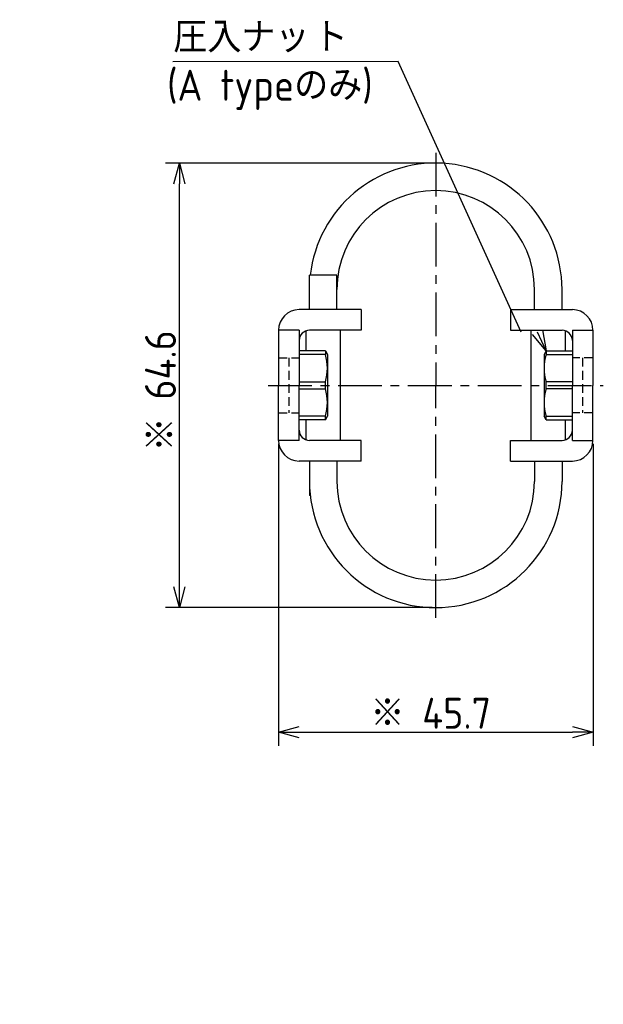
# Model space of a CAD drawing. Extents: x -88 to 327, y 165 to 311.
# Tile 14 of 14: x 242 to 327, y 165 to 309. Entities that reach past the tile are written whole.
import ezdxf

# ---------------------------------------------------------------- set-up
doc = ezdxf.new("R2010")
doc.units = 0
doc.header["$LTSCALE"] = 0.2
doc.linetypes.add('CENTER', pattern=[50.8, 31.75, -6.35, 6.35, -6.35])
doc.linetypes.add('HIDDEN', pattern=[9.525, 6.35, -3.175])
doc.layers.get('0').update_dxf_attribs({"linetype": 'CONTINUOUS'})
doc.layers.get('DEFPOINTS').update_dxf_attribs({"linetype": 'CONTINUOUS'})
doc.layers.add('18-0-CON', color=3, linetype='CONTINUOUS')
doc.styles.add('DIMENSION', font='isocp.shx', dxfattribs={"bigfont": 'bigfont.shx'})
doc.styles.get("Standard").update_dxf_attribs({"font": 'isocp.shx', "bigfont": 'bigfont.shx'})
doc.dimstyles.get("Standard").update_dxf_attribs({"dimtxt": 0.18, "dimasz": 0.18, "dimexe": 0.18, "dimexo": 0.0625, "dimgap": 0.09, "dimtad": 0, "dimtih": 1, "dimtoh": 1, "dimzin": 0, "dimcen": 0.09, "dimazin": 3, "dimtfac": 1, "dimtofl": 0, "dimtmove": 0, "dimatfit": 3})

# ---------------------------------------------------------------- blocks, each defined once
blk = doc.blocks.new('_OPEN30')
at = {"color": 0, "linetype": 'BYBLOCK'}
for p, q in [((-1, 0.268), (0, 0)), ((0, 0), (-1, -0.268)), ((0, 0), (-1, 0))]:
    blk.add_line(p, q, dxfattribs=at)
blk = doc.blocks.new('*U25')
at = {"color": 0, "style": 'DIMENSION'}
blk.add_text('※ 45.7', height=4.5, dxfattribs=at).set_placement((293.12, 205.5))
blk = doc.blocks.new('*D24')
at = {"color": 0}
for p, q in [((279.76, 246.9), (279.76, 203)), ((325.46, 246.9), (325.46, 203)), ((282.76, 205), (322.46, 205))]:
    blk.add_line(p, q, dxfattribs=at)
at = {"layer": 'DEFPOINTS', "color": 0}
for p in [(279.76, 247.4), (325.46, 247.4), (325.46, 205)]:
    blk.add_point(p, dxfattribs=at)
at = {"color": 0, "xscale": 3, "yscale": 3, "zscale": 3, "rotation": 180}
blk.add_blockref('_OPEN30', (279.76, 205), dxfattribs=at)
at = {"color": 0, "xscale": 3, "yscale": 3, "zscale": 3}
blk.add_blockref('_OPEN30', (325.46, 205), dxfattribs=at)
at = {"layer": '18-0-CON'}
blk.add_blockref('*U25', (0, 0), dxfattribs=at)
blk = doc.blocks.new('*U27')
at = {"color": 0, "style": 'DIMENSION'}
blk.add_text('※ 64.6', height=4.5, rotation=90, dxfattribs=at).set_placement((264.86, 245.8))
blk = doc.blocks.new('*D26')
at = {"color": 0}
for p, q in [((302.11, 287.7), (263.36, 287.7)), ((265.36, 226.1), (265.36, 284.7)), ((302.11, 223.1), (263.36, 223.1))]:
    blk.add_line(p, q, dxfattribs=at)
at = {"layer": 'DEFPOINTS', "color": 0}
for p in [(265.36, 287.7), (302.61, 287.7), (302.61, 223.1)]:
    blk.add_point(p, dxfattribs=at)
at = {"color": 0, "xscale": 3, "yscale": 3, "zscale": 3}
for p, rotation in [((265.36, 287.7), 90), ((265.36, 223.1), 270)]:
    blk.add_blockref('_OPEN30', p, dxfattribs=dict(at, rotation=rotation))
at = {"layer": '18-0-CON'}
blk.add_blockref('*U27', (0, 0), dxfattribs=at)
blk = doc.blocks.new('*U95')
at = {"color": 0}
blk.add_text('(A typeのみ)', height=4.5, dxfattribs=at).set_placement((263.57, 296.77))
blk = doc.blocks.new('*U101')
at = {"color": 0}
blk.add_text('また、ヘリカル防振器はレベリング機能が御座いませんので、お客様にてシム等を用いてレベリングをお願い致します。', height=5.5, dxfattribs=at).set_placement((-86.01, 166.09))

msp = doc.modelspace()

# ---------------------------------------------------------------- linework, layer by layer
at = {"color": 0, "linetype": 'CENTER'}
for p, q in [((302.606, 289.203), (302.606, 255.403)), ((278.256, 255.403), (326.956, 255.403)), ((302.606, 221.603), (302.606, 255.403))]:
    msp.add_line(p, q, dxfattribs=at)
for p, q in [((288.256, 271.403), (284.256, 271.403)), ((291.756, 266.403), (282.756, 266.403)), ((291.756, 266.403), (291.756, 263.403)), ((313.456, 266.403), (322.456, 266.403)), ((313.456, 266.403), (313.456, 263.403)), ((279.756, 263.403), (279.756, 255.403)), ((282.756, 263.403), (279.756, 263.403)), ((282.756, 263.403), (282.756, 255.403)), ((283.756, 260.403), (283.756, 263.317)), ((291.756, 263.403), (284.256, 263.403)), ((288.756, 247.488), (288.756, 263.403)), ((313.456, 263.403), (320.956, 263.403)), ((316.456, 247.488), (316.456, 263.403)), ((321.456, 260.403), (321.456, 263.317)), ((322.456, 263.403), (322.456, 255.403)), ((322.456, 263.403), (325.456, 263.403)), ((325.456, 263.403), (325.456, 255.403)), ((286.568, 260.403), (282.756, 260.403)), ((286.568, 259.883), (282.756, 259.883)), ((286.568, 260.403), (286.568, 259.883)), ((286.568, 260.403), (286.856, 259.903)), ((286.856, 259.903), (286.856, 250.903)), ((318.645, 260.403), (318.356, 259.903)), ((318.356, 259.903), (318.356, 250.903)), ((318.645, 260.403), (322.456, 260.403)), ((318.645, 260.403), (318.645, 259.883)), ((318.645, 259.883), (322.456, 259.883)), ((279.756, 247.403), (279.756, 255.403)), ((282.756, 255.918), (286.568, 255.918)), ((282.756, 247.403), (282.756, 255.403)), ((282.756, 254.888), (286.568, 254.888)), ((286.568, 254.888), (286.568, 255.918)), ((322.456, 255.918), (318.645, 255.918)), ((318.645, 254.888), (318.645, 255.918)), ((322.456, 254.888), (318.645, 254.888)), ((322.456, 247.403), (322.456, 255.403)), ((325.456, 247.403), (325.456, 255.403)), ((286.568, 250.923), (282.756, 250.923)), ((286.568, 250.403), (286.568, 250.923)), ((286.568, 250.403), (286.856, 250.903)), ((318.645, 250.403), (318.356, 250.903)), ((318.645, 250.923), (322.456, 250.923)), ((318.645, 250.403), (318.645, 250.923)), ((286.568, 250.403), (282.756, 250.403)), ((283.756, 247.488), (283.756, 250.403)), ((318.645, 250.403), (322.456, 250.403)), ((321.456, 247.488), (321.456, 250.403)), ((282.756, 247.403), (279.756, 247.403)), ((291.756, 247.403), (284.256, 247.403)), ((291.756, 244.403), (291.756, 247.403)), ((313.456, 244.403), (313.456, 247.403)), ((313.456, 247.403), (320.956, 247.403)), ((322.456, 247.403), (325.456, 247.403)), ((291.756, 244.403), (282.756, 244.403)), ((313.456, 244.403), (322.456, 244.403)), ((284.371, 239.403), (284.256, 239.403))]:
    msp.add_line(p, q)
at = {"color": 0}
for p, q in [((284.256, 266.403), (284.256, 271.403)), ((288.256, 266.403), (288.256, 271.403)), ((316.956, 266.403), (316.956, 269.353)), ((320.956, 266.403), (320.956, 269.353)), ((284.256, 244.403), (284.256, 239.403)), ((288.256, 244.403), (288.256, 241.453)), ((316.956, 244.403), (316.956, 242.153)), ((316.956, 244.403), (316.956, 241.453)), ((320.956, 244.403), (320.956, 242.153)), ((320.956, 244.403), (320.956, 241.453))]:
    msp.add_line(p, q, dxfattribs=at)
at = {"color": 0, "linetype": 'HIDDEN'}
for p, q in [((279.756, 259.403), (282.756, 259.403)), ((281.256, 259.403), (281.256, 251.403)), ((325.456, 259.403), (322.456, 259.403)), ((323.956, 259.403), (323.956, 251.403)), ((279.756, 251.403), (282.756, 251.403)), ((325.456, 251.403), (322.456, 251.403))]:
    msp.add_line(p, q, dxfattribs=at)
at = {"color": 0}
msp.add_lwpolyline([(315.001, 263.132), (297.135, 302.468), (264.408, 302.397)], dxfattribs=at)
for centre, radius, start, end in [((302.606, 269.353), 18.35, 0, 173.58572), ((302.606, 269.353), 14.35, 360, 180), ((282.756, 263.403), 3, 90, 180), ((322.456, 263.403), 3, 0, 90), ((284.256, 261.903), 1.5, 90, 180), ((320.956, 261.903), 1.5, 0, 90), ((279.905, 257.9), 6.951, 343.42916, 16.57084), ((325.308, 257.9), 6.951, 163.42916, 196.57084), ((279.905, 252.905), 6.951, 343.42916, 16.57084), ((325.308, 252.905), 6.951, 163.42916, 196.57084), ((284.256, 248.903), 1.5, 180, 270), ((320.956, 248.903), 1.5, 270, 0), ((282.756, 247.403), 3, 180, 270), ((322.456, 247.403), 3, 270, 0), ((302.606, 241.453), 18.35, 180, 0), ((302.606, 241.453), 14.35, 180, 0)]:
    msp.add_arc(centre, radius, start, end)

# ---------------------------------------------------------------- block references
for name in ['*U95', '*U101']:
    msp.add_blockref(name, (0, 0))
at = {"color": 0, "xscale": 3.000000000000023, "yscale": 3.000000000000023, "zscale": 3.000000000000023, "rotation": 294.5014100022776}
msp.add_blockref('_OPEN30', (318.645, 260.403), dxfattribs=at)

# ---------------------------------------------------------------- texts
at = {"color": 0}
for s, p in [('圧入ナッ', (264.463, 303.76)), ('ト', (284.875, 303.76))]:
    msp.add_text(s, height=4.5, dxfattribs=at).set_placement(p)

# ---------------------------------------------------------------- dimensions: what is measured, and where the dimension line sits
dim = msp.add_linear_dim(base=(265.363, 287.703), p1=(302.606, 223.103), p2=(302.606, 287.703), angle=90, dimstyle='Standard', override={"dimscale": 1, "dimpost": '※ <>', "dimclrd": 0, "dimclre": 0, "dimclrt": 0, "dimtol": 0, "dimtp": 0.1, "dimtm": 0}, dxfattribs=at)
dim.commit()
dim.dimension.update_dxf_attribs({"geometry": '*D26', "text_midpoint": (262.613, 255.403)})
dim = msp.add_linear_dim(base=(325.456, 205), p1=(279.756, 247.403), p2=(325.456, 247.403), dimstyle='Standard', override={"dimscale": 1, "dimpost": '※ <>', "dimclrd": 0, "dimclre": 0, "dimclrt": 0, "dimtol": 0, "dimtp": 0.1, "dimtm": 0}, dxfattribs=at)
dim.commit()
dim.dimension.update_dxf_attribs({"geometry": '*D24', "text_midpoint": (302.606, 207.75)})

doc.saveas('drawing.dxf')
